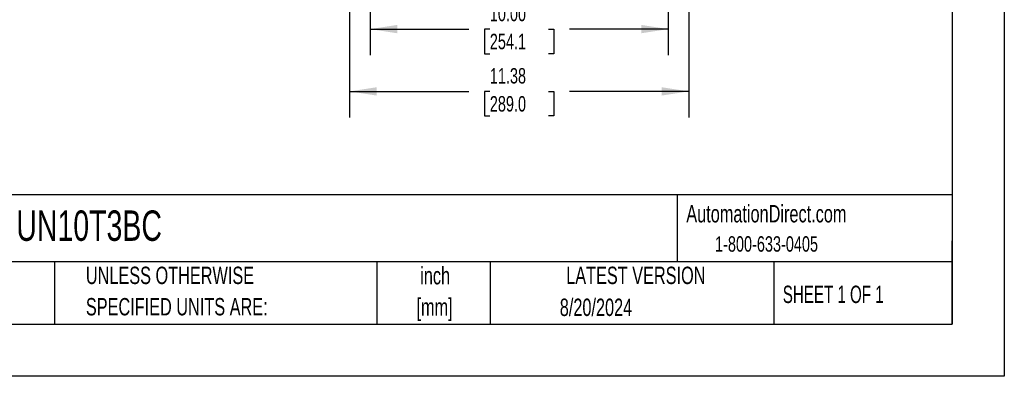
# Model space of a CAD drawing. Header units: inches. Extents: x 0 to 77, y 0 to 59.5.
# Tile 8 of 17: x 44 to 77, y 0 to 12. Entities that reach past the tile are written whole.
import ezdxf

# ---------------------------------------------------------------- set-up
doc = ezdxf.new("R2010")
doc.units = ezdxf.units.IN
doc.header["$LTSCALE"] = 7
doc.header["$MEASUREMENT"] = 0
doc.linetypes.add('CENTERX2', pattern=[0.8, 0.5, -0.1, 0.1, -0.1])
doc.layers.add('DIMENSIONS', color=140, linetype='Continuous', lineweight=25)
doc.layers.add('TEXT', color=140, linetype='Continuous', lineweight=25)
doc.styles.add('SLDTEXTSTYLE0', font='TXT', dxfattribs={"width": 0.7})
doc.styles.add('SLDTEXTSTYLE1', font='TXT', dxfattribs={"width": 0.65})
doc.dimstyles.new('SLDDIMSTYLE3', dxfattribs={"dimtxt": 0.518519, "dimasz": 0.91, "dimexe": 0, "dimexo": 0.0625, "dimgap": 0.12963, "dimtad": 0, "dimtih": 1, "dimtoh": 1, "dimrnd": 1e-09, "dimzin": 12, "dimdsep": 46, "dimtxsty": 'SLDTEXTSTYLE0', "dimsah": 1, "dimcen": 0.09, "dimadec": 0, "dimazin": 3, "dimtfac": 1, "dimtofl": 0, "dimtmove": 0, "dimatfit": 3, "dimfxl": 0, "dimfrac": 2, "dimtolj": 1, "dimtzin": 12, "dimarcsym": 0})
doc.dimstyles.new('SLDDIMSTYLE4', dxfattribs={"dimtxt": 0.518519, "dimasz": 0.91, "dimexe": 0, "dimexo": 0.0625, "dimgap": 0.12963, "dimtad": 0, "dimtih": 1, "dimtoh": 1, "dimrnd": 1e-09, "dimzin": 4, "dimdsep": 46, "dimtxsty": 'SLDTEXTSTYLE0', "dimsah": 1, "dimcen": 0.09, "dimadec": 0, "dimazin": 1, "dimtfac": 1, "dimtofl": 0, "dimtmove": 0, "dimatfit": 3, "dimfxl": 0, "dimfrac": 2, "dimtolj": 1, "dimtzin": 12, "dimarcsym": 0})

# ---------------------------------------------------------------- blocks, each defined once
blk = doc.blocks.new('SW_NOTE_0_1')
at = {"layer": 'TEXT', "color": 0, "linetype": 'CENTERX2', "lineweight": 18, "char_height": 0.5833, "attachment_point": 2, "style": 'SLDTEXTSTYLE0'}
for s, insert in [('inch', (0.875, 0.752)), ('[mm]', (0.855, -0.301))]:
    blk.add_mtext(s, dxfattribs=dict(at, insert=insert))
blk = doc.blocks.new('SW_NOTE_0_2')
at = {"layer": 'TEXT', "color": 0, "linetype": 'CENTERX2', "lineweight": 18, "char_height": 0.58333, "attachment_point": 1, "style": 'SLDTEXTSTYLE0'}
for s, insert in [('UNLESS OTHERWISE', (0, 0.752)), ('SPECIFIED UNITS ARE:', (0, -0.301))]:
    blk.add_mtext(s, dxfattribs=dict(at, insert=insert))
blk = doc.blocks.new('_D_5')
at = {"layer": 'DIMENSIONS'}
for p, q in [((55.727, 12.518), (55.727, 10.787)), ((65.729, 12.518), (65.729, 10.787)), ((55.727, 11.662), (59.039, 11.662)), ((59.742, 11.661), (59.568, 11.661)), ((59.568, 11.661), (59.568, 10.837)), ((61.714, 11.661), (61.889, 11.661)), ((61.889, 11.661), (61.889, 10.837)), ((65.729, 11.662), (62.417, 11.662)), ((59.568, 10.837), (59.742, 10.837)), ((61.889, 10.837), (61.714, 10.837))]:
    blk.add_line(p, q, dxfattribs=at)
for points in [[(55.727, 11.662), (56.637, 11.522), (56.637, 11.802)], [(65.729, 11.662), (64.819, 11.802), (64.819, 11.522)]]:
    blk.add_solid(points, dxfattribs=at)
at = {"layer": 'DIMENSIONS', "char_height": 0.5185, "attachment_point": 1, "style": 'SLDTEXTSTYLE0'}
for s, insert in [('10.00', (59.742, 12.446)), ('254.1', (59.742, 11.505))]:
    blk.add_mtext(s, dxfattribs=dict(at, insert=insert))
blk = doc.blocks.new('_D_14')
at = {"layer": 'DIMENSIONS'}
for p, q in [((55.039, 14.268), (55.039, 13.763)), ((66.417, 14.268), (66.417, 13.763)), ((55.039, 13.343), (55.039, 8.695)), ((66.417, 13.343), (66.417, 8.695)), ((55.039, 9.57), (59.039, 9.57)), ((59.742, 9.569), (59.568, 9.569)), ((59.568, 9.569), (59.568, 8.744)), ((61.714, 9.569), (61.889, 9.569)), ((61.889, 9.569), (61.889, 8.744)), ((66.417, 9.57), (62.417, 9.57)), ((59.568, 8.744), (59.742, 8.744)), ((61.889, 8.744), (61.714, 8.744))]:
    blk.add_line(p, q, dxfattribs=at)
for points in [[(55.039, 9.57), (55.949, 9.43), (55.949, 9.71)], [(66.417, 9.57), (65.507, 9.71), (65.507, 9.43)]]:
    blk.add_solid(points, dxfattribs=at)
at = {"layer": 'DIMENSIONS', "char_height": 0.5185, "attachment_point": 1, "style": 'SLDTEXTSTYLE0'}
for s, insert in [('11.38', (59.742, 10.353)), ('289.0', (59.742, 9.412))]:
    blk.add_mtext(s, dxfattribs=dict(at, insert=insert))

msp = doc.modelspace()

# ---------------------------------------------------------------- linework, layer by layer
at = {"color": 7, "linetype": 'Continuous'}
for p, q in [((77.000681, 59.500737), (77.000681, 0.000737)), ((77.000681, 0.000737), (0.000681, 0.000737))]:
    msp.add_line(p, q, dxfattribs=at)
at = {"layer": 'TEXT'}
for p, q in [((75.25, 57.75), (75.25, 1.75)), ((75.25, 6.097746), (1.75, 6.097746)), ((66.02471, 6.097746), (66.02471, 3.85)), ((75.25, 1.75), (75.25, 4.55)), ((75.25, 3.85), (1.75, 3.85)), ((45.136269, 3.85), (45.136269, 1.75)), ((55.95158, 3.85), (55.95158, 1.75)), ((59.751365, 3.85), (59.751365, 1.75)), ((69.26934, 3.85), (69.26934, 1.75)), ((1.75, 1.75), (75.25, 1.75))]:
    msp.add_line(p, q, dxfattribs=at)

# ---------------------------------------------------------------- block references
at = {"layer": 'TEXT', "linetype": 'CENTERX2', "lineweight": 18}
for name, p in [('SW_NOTE_0_2', (46.191157, 2.931034)), ('SW_NOTE_0_1', (57.033189, 2.920512))]:
    msp.add_blockref(name, p, dxfattribs=at)

# ---------------------------------------------------------------- texts
for s, insert, char_height, attachment_point, style in [('AutomationDirect.com', (66.333256, 5.753375), 0.58333333, 1, 'SLDTEXTSTYLE0'), ('UN10T3BC', (43.857784, 5.571742), 1.0208333, 1, 'SLDTEXTSTYLE0'), ('1-800-633-0405', (67.296892, 4.705597), 0.51851852, 1, 'SLDTEXTSTYLE0'), ('LATEST VERSION', (64.640351, 3.68299), 0.58333333, 2, 'SLDTEXTSTYLE0'), ('SHEET 1 OF 1', (69.570433, 3.045686), 0.58333333, 1, 'SLDTEXTSTYLE1'), ('8/20/2024', (63.303561, 2.610653), 0.5833333, 2, 'SLDTEXTSTYLE0')]:
    msp.add_mtext(s, dxfattribs=dict(at, insert=insert, char_height=char_height, attachment_point=attachment_point, style=style))

# ---------------------------------------------------------------- dimensions: what is measured, and where the dimension line sits
at = {"layer": 'DIMENSIONS'}
for base, p1, p2, dimstyle, picture, middle in [((66.417098, 9.569665), (55.039098, 14.617695), (66.417098, 14.617695), 'SLDDIMSTYLE3', '_D_14', (60.728098, 9.569665)), ((65.729098, 11.662359), (55.727098, 12.867695), (65.729098, 12.867695), 'SLDDIMSTYLE4', '_D_5', (60.728098, 11.662359))]:
    dim = msp.add_linear_dim(base=base, p1=p1, p2=p2, dimstyle=dimstyle, dxfattribs=at)
    dim.commit()
    dim.dimension.update_dxf_attribs({"geometry": picture, "text_midpoint": middle, "dimtype": 160})

doc.saveas('drawing.dxf')
